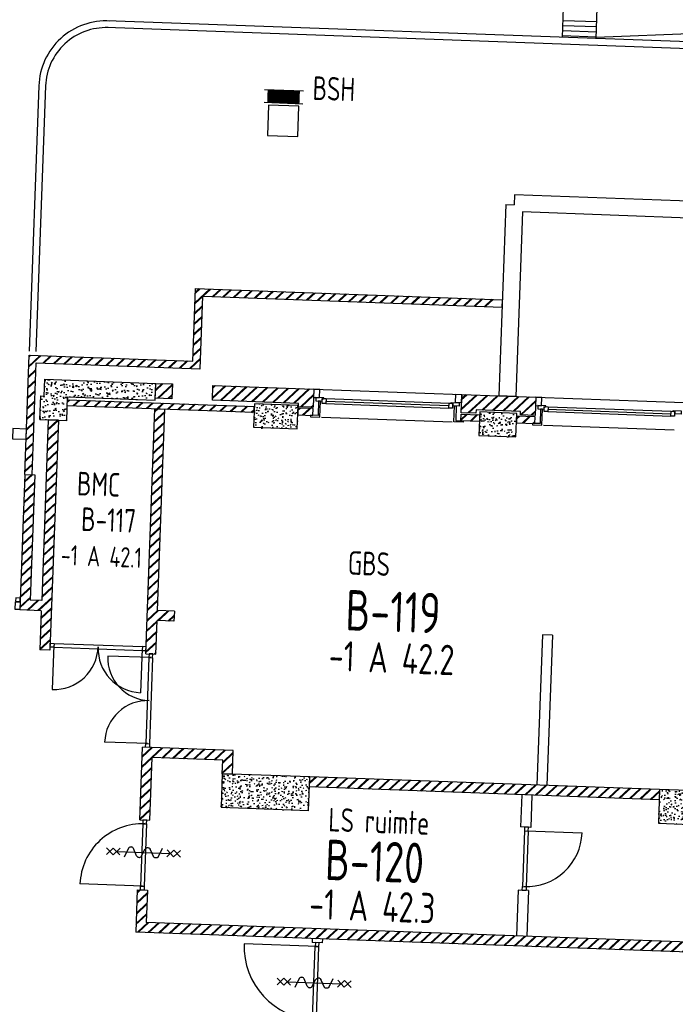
# Model space of a CAD drawing. Header units: millimetres. Extents: x 119024465 to 119292677, y 483022511 to 483148062.
# Tile 149 of 162: x 119196352 to 119206089, y 483083975 to 483098605. Entities that reach past the tile are written whole.
import ezdxf
from ezdxf.enums import TextEntityAlignment as Align

# ---------------------------------------------------------------- set-up
doc = ezdxf.new("R2010")
doc.units = ezdxf.units.MM
doc.header["$LTSCALE"] = 100
doc.layers.get('0').update_dxf_attribs({"linetype": 'CONTINUOUS'})
for name, color, linetype in [('AL21----', 1, 'CONTINUOUS'), ('AL21----_ARC', 8, 'CONTINUOUS'), ('AL22----', 2, 'CONTINUOUS'), ('AL22----_ARC', 8, 'CONTINUOUS'), ('AL28----', 4, 'CONTINUOUS'), ('AL28----_ARC', 8, 'CONTINUOUS'), ('AL31----', 5, 'CONTINUOUS'), ('AL32----', 6, 'CONTINUOUS'), ('AL65----', 1, 'CONTINUOUS'), ('AL90----', 8, 'CONTINUOUS'), ('BT00----_HOTELNRS', 3, 'CONTINUOUS'), ('BT00----_RUIMTENRS', 7, 'CONTINUOUS'), ('BT00----_TEKST', 1, 'CONTINUOUS')]:
    doc.layers.add(name, color=color, linetype=linetype)
doc.styles.get("Standard").update_dxf_attribs({"font": 'ISOCP.SHX'})
pattern_1 = [(42.91200747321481, (119153097.5669324, 483019764.0029071), (-74.89618102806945, 80.56402464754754), []), (42.91200747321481, (119153098.1134465, 483019778.9929479), (-74.89618102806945, 80.56402464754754), [])]

# ---------------------------------------------------------------- blocks, each defined once
blk = doc.blocks.new('KOLOM')
at = {"layer": 'AL28----', "linetype": 'Continuous'}
for p, q in [((0.5, 0.5), (-0.5, 0.5)), ((-0.5, 0.5), (-0.5, -0.5)), ((0.5, -0.5), (0.5, 0.5)), ((-0.5, -0.5), (0.5, -0.5))]:
    blk.add_line(p, q, dxfattribs=at)
blk = doc.blocks.new('550x350')
at = {"layer": 'AL28----_ARC'}
h = blk.add_hatch(dxfattribs=at)
h.set_pattern_fill('AR-CONC', color=256, style=0)
h.set_pattern_definition([(49.99999999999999, (-57568.72900889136, -77641.3486842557), (182.184668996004, -15.93908553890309), [19.05, -209.55]), (355, (-57568.72900889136, -77641.3486842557), (-35.24282597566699, 191.05664288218), [15.24, -167.64]), (100.451, (-57553.54700889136, -77642.67693425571), (146.9425016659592, 175.1166878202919), [16.19, -178.09]), (46.18420000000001, (-57568.72900889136, -77590.5486842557), (271.0790408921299, -42.04232793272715), [28.575, -314.325]), (96.6356, (-57546.13910889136, -77594.0521842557), (237.4042344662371, 247.4255558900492), [24.285, -267.135]), (351.1840000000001, (-57568.72900889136, -77590.5486842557), (237.4046058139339, 247.4251178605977), [22.86, -251.46]), (21, (-57543.32900889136, -77603.2486842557), (151.6148798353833, -102.2655185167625), [19.05, -209.55]), (326.0000000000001, (-57543.32900889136, -77603.2486842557), (61.80202834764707, 184.1879661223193), [15.24, -167.64]), (71.4514, (-57530.69450889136, -77611.7707842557), (213.4164907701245, 81.92285771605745), [16.19, -178.09]), (37.50000000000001, (-57568.72900889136, -77641.3486842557), (3.088603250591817, 84.55503887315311), [0, -165.608, 0, -170.18, 0, -168.275]), (7.499999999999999, (-57568.72900889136, -77641.3486842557), (66.81966251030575, 100.1805748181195), [0, -97.02799999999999, 0, -161.798, 0, -64.135]), (327.5, (-57625.37100889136, -77641.3486842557), (135.5905951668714, -5.728743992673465), [0, -63.5, 0, -198.12, 0, -262.89]), (317.5, (-57650.77100889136, -77641.3486842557), (148.129181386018, 25.42649103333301), [0, -82.55, 0, -131.572, 0, -186.69])])
h.paths.add_polyline_path([(-275, 175), (-275, -175), (275, -174.9999999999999), (275, 175)])
at = {"layer": 'AL28----', "xscale": 550, "yscale": 350, "zscale": 2600}
blk.add_blockref('KOLOM', (0, 0), dxfattribs=at)
blk = doc.blocks.new('650x350')
at = {"layer": 'AL28----_ARC'}
h = blk.add_hatch(dxfattribs=at)
h.set_pattern_fill('AR-CONC', color=256, style=0)
h.set_pattern_definition([(50, (-43304.97709633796, -73650.41909947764), (182.1846689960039, -15.93908553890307), [19.05, -209.55]), (355, (-43304.97709633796, -73650.41909947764), (-35.24282597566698, 191.05664288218), [15.24, -167.64]), (100.451, (-43289.79509633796, -73651.74734947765), (146.9425016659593, 175.1166878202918), [16.19, -178.09]), (46.18420000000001, (-43304.97709633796, -73599.61909947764), (271.0790408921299, -42.04232793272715), [28.575, -314.325]), (96.6356, (-43282.38719633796, -73603.12259947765), (237.4042344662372, 247.4255558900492), [24.285, -267.135]), (351.1840000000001, (-43304.97709633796, -73599.61909947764), (237.4046058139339, 247.4251178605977), [22.86, -251.46]), (21, (-43279.57709633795, -73612.31909947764), (151.6148798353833, -102.2655185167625), [19.05, -209.55]), (326.0000000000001, (-43279.57709633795, -73612.31909947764), (61.80202834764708, 184.1879661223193), [15.24, -167.64]), (71.4514, (-43266.94259633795, -73620.84119947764), (213.4164907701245, 81.92285771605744), [16.19, -178.09]), (37.50000000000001, (-43304.97709633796, -73650.41909947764), (3.088603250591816, 84.55503887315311), [0, -165.608, 0, -170.18, 0, -168.275]), (7.499999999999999, (-43304.97709633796, -73650.41909947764), (66.81966251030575, 100.1805748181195), [0, -97.028, 0, -161.798, 0, -64.135]), (327.5, (-43361.61909633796, -73650.41909947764), (135.5905951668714, -5.72874399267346), [0, -63.5, 0, -198.12, 0, -262.89]), (317.5, (-43387.01909633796, -73650.41909947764), (148.129181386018, 25.42649103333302), [0, -82.55, 0, -131.572, 0, -186.69])])
h.paths.add_polyline_path([(325, -175), (325, 175), (-325, 175), (-325, -175)])
at = {"layer": 'AL28----', "xscale": 650, "yscale": 350, "zscale": 220}
blk.add_blockref('KOLOM', (0, 0), dxfattribs=at)
blk = doc.blocks.new('1300x500')
at = {"layer": 'AL28----_ARC'}
h = blk.add_hatch(dxfattribs=at)
h.set_pattern_fill('AR-CONC', color=256, style=0)
h.set_pattern_definition([(49.99999999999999, (-43574.75470031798, -67947.90060210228), (182.1846689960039, -15.93908553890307), [19.05, -209.55]), (355, (-43574.75470031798, -67947.90060210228), (-35.24282597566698, 191.05664288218), [15.24, -167.64]), (100.451, (-43559.57270032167, -67949.22885209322), (146.9425016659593, 175.1166878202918), [16.19, -178.09]), (46.18420000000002, (-43574.75470031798, -67897.10060209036), (271.0790408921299, -42.04232793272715), [28.57499999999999, -314.3249999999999]), (96.63559999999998, (-43552.1648003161, -67900.6041020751), (237.4042344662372, 247.4255558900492), [24.28499999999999, -267.1349999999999]), (351.1840000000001, (-43574.75470031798, -67897.10060209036), (237.4046058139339, 247.4251178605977), [22.86, -251.46]), (21, (-43549.35470032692, -67909.80060207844), (151.6148798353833, -102.2655185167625), [19.05, -209.55]), (326.0000000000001, (-43549.35470032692, -67909.80060207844), (61.80202834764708, 184.1879661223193), [15.24, -167.64]), (71.4514, (-43536.72020033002, -67918.32270210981), (213.4164907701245, 81.92285771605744), [16.19, -178.09]), (37.50000000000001, (-43574.75470031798, -67947.90060210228), (3.088603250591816, 84.55503887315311), [0, -165.608, 0, -170.18, 0, -168.275]), (7.499999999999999, (-43574.75470031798, -67947.90060210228), (66.81966251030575, 100.1805748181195), [0, -97.028, 0, -161.798, 0, -64.135]), (327.5, (-43631.39670032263, -67947.90060210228), (135.5905951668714, -5.72874399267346), [0, -63.5, 0, -198.12, 0, -262.89]), (317.5, (-43656.79670032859, -67947.90060210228), (148.129181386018, 25.42649103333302), [0, -82.55, 0, -131.572, 0, -186.69])])
h.paths.add_polyline_path([(-650, 250), (-650, -250), (650, -250), (650, 250)])
at = {"layer": 'AL28----', "xscale": 1300, "yscale": 500}
blk.add_blockref('KOLOM', (0, 0), dxfattribs=at)
blk = doc.blocks.new('1400x500')
at = {"layer": 'AL28----_ARC'}
h = blk.add_hatch(dxfattribs=at)
h.set_pattern_fill('AR-CONC', color=256, style=0)
h.set_pattern_definition([(49.99999999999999, (-49546.82048752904, -67726.29838722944), (182.1846689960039, -15.93908553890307), [19.05, -209.55]), (355, (-49546.82048752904, -67726.29838722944), (-35.24282597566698, 191.05664288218), [15.24, -167.64]), (100.451, (-49531.63848753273, -67727.62663722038), (146.9425016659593, 175.1166878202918), [16.19, -178.09]), (46.18420000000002, (-49546.82048752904, -67675.49838721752), (271.0790408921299, -42.04232793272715), [28.57499999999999, -314.3249999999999]), (96.63559999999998, (-49524.23058752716, -67679.00188720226), (237.4042344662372, 247.4255558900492), [24.28499999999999, -267.1349999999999]), (351.1840000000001, (-49546.82048752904, -67675.49838721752), (237.4046058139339, 247.4251178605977), [22.86, -251.46]), (21, (-49521.42048753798, -67688.1983872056), (151.6148798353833, -102.2655185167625), [19.05, -209.55]), (326.0000000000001, (-49521.42048753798, -67688.1983872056), (61.80202834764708, 184.1879661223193), [15.24, -167.64]), (71.4514, (-49508.78598754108, -67696.72048717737), (213.4164907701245, 81.92285771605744), [16.19, -178.09]), (37.50000000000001, (-49546.82048752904, -67726.29838722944), (3.088603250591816, 84.55503887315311), [0, -165.608, 0, -170.18, 0, -168.275]), (7.499999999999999, (-49546.82048752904, -67726.29838722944), (66.81966251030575, 100.1805748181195), [0, -97.028, 0, -161.798, 0, -64.135]), (327.5, (-49603.46248753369, -67726.29838722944), (135.5905951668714, -5.72874399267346), [0, -63.5, 0, -198.12, 0, -262.89]), (317.5, (-49628.86248753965, -67726.29838722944), (148.129181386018, 25.42649103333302), [0, -82.55, 0, -131.572, 0, -186.69])])
h.paths.add_polyline_path([(700, -250), (700, 250), (-700, 250), (-700, -250)])
at = {"color": 0, "linetype": 'Continuous'}
blk.add_line((-700, -250, 1), (-700, -250), dxfattribs=at)
at = {"layer": 'AL28----', "linetype": 'Continuous'}
for p, q in [((700, 250), (-700, 250)), ((-700, 250), (-700, -250)), ((700, 250), (-700, 250)), ((-700, 250), (-700, -250)), ((700, -250), (700, 250)), ((700, -250), (700, 250)), ((-700, -250), (700, -250)), ((-700, -250), (700, -250))]:
    blk.add_line(p, q, dxfattribs=at)
blk = doc.blocks.new('114-31d')
at = {"color": 0, "linetype": 'Continuous'}
for p, q in [((-49.99999994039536, 550.0000000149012), (50.00000011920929, 450.0000000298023)), ((50.00000005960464, 550.0000000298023), (-49.99999988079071, 450.0000000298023)), ((-49.99999988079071, 450), (50.00000017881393, 350)), ((50.00000017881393, 450.0000000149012), (-49.99999988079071, 350)), ((5.960464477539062e-08, 400.0000000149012), (5.960464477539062e-08, -399.9999999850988)), ((-75.22076374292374, 278.9749931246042), (52.90113961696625, 224.7435648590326)), ((-53.78419476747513, 99.46940441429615), (53.34266722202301, 150.8047561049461)), ((-53.34266710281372, 25.53059563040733), (53.34266722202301, -25.53059560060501)), ((-53.34266710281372, -150.2564351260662), (52.90113961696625, -99.4694043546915)), ((-53.78419470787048, -224.195243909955), (74.77923625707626, -278.9116318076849)), ((-49.99999988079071, -349.9999998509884), (50.00000023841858, -449.9999998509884)), ((50.00000023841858, -349.9999998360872), (-49.99999982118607, -449.9999998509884)), ((-49.99999988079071, -449.9999998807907), (50.00000017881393, -549.9999998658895)), ((50.00000023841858, -449.9999998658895), (-49.99999976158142, -549.9999998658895))]:
    blk.add_line(p, q, dxfattribs=at)
for points in [[(74.77923625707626, 187.6370802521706, 0.1085803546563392), (71.0617071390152, 204.5540473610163, 0.1021137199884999), (60.13457530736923, 219.3489430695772, 0.04519307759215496), (52.90113961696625, 224.7435648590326, 0.02457701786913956)], [(53.34266722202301, 150.8047561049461, 0.04259042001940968), (60.13457530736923, 155.9252174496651, 0.1021137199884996), (71.0617071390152, 170.7201131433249, 0.1085803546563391), (74.77923625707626, 187.6370802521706, 0.1085803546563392)], [(-53.78419476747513, 99.46940441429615, 0.04259042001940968), (-60.57610279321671, 94.34894305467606, 0.1021137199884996), (-71.50323468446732, 79.55404734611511, 0.1085803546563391), (-75.22076374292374, 62.63708026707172, 0.1085803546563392)], [(-75.22076374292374, 62.63708026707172, 0.1085803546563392), (-71.50323468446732, 45.72011315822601, 0.1021137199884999), (-60.57610279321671, 30.92521744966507, 0.04519307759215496), (-53.34266710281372, 25.53059563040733, 0.02457701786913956)], [(74.77923625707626, -62.36291974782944, -0.1085803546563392), (71.06170719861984, -79.27988685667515, -0.1021137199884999), (60.13457530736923, -94.07478253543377, -0.04519307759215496), (52.90113961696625, -99.4694043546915, -0.02457701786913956)], [(53.34266722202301, -25.53059560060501, -0.04259042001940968), (60.13457530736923, -30.65105694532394, -0.1021137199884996), (71.0617071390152, -45.44595263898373, -0.1085803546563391), (74.77923625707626, -62.36291974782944, -0.1085803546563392)], [(-75.22076374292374, -187.3629197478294, -0.1085803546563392), (-71.50323462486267, -170.4459526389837, -0.1021137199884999), (-60.57610285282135, -155.6510569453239, -0.04519307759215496), (-53.34266710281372, -150.2564351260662, -0.02457701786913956)], [(-53.78419470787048, -224.195243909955, -0.04259042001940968), (-60.57610279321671, -219.0747825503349, -0.1021137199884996), (-71.50323462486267, -204.279886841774, -0.1085803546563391), (-75.22076374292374, -187.3629197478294, -0.1085803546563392)]]:
    blk.add_lwpolyline(points, format="xyb", dxfattribs=at)

msp = doc.modelspace()

# ---------------------------------------------------------------- hatches: boundary and pattern name
at = {"layer": 'AL21----_ARC'}
h = msp.add_hatch(dxfattribs=at)
h.set_pattern_fill('SCHOON', color=256, scale=2, angle=-2.087992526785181, style=0, pattern_type=2)
h.set_pattern_definition(pattern_1)
h.paths.add_polyline_path([(119203406.7842745, 483094338.9825057), (119203410.7920451, 483094448.9094714), (119198963.7466171, 483094611.0420116), (119198924.397596, 483093531.7590762), (119196491.0143113, 483093620.4765449), (119196426.3434665, 483091846.6550539), (119196536.2704322, 483091842.6472833), (119196596.9335062, 483093506.5418086), (119199030.316791, 483093417.82434), (119199069.665812, 483094497.1072753)])
h = msp.add_hatch(dxfattribs=at)
h.set_pattern_fill('SCHOON', color=256, scale=2, angle=-2.087992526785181, style=0, pattern_type=2)
h.set_pattern_definition(pattern_1)
h.paths.add_polyline_path([(119198613.8226023, 483092972.7034678), (119198363.9885895, 483092981.8120376), (119198372.0041308, 483093201.6659688), (119198621.8381436, 483093192.5573992)])
h = msp.add_hatch(dxfattribs=at)
h.set_pattern_fill('SCHOON', color=256, scale=2, angle=-2.087992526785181, style=0, pattern_type=2)
h.set_pattern_definition(pattern_1)
h.paths.add_polyline_path([(119199213.4242333, 483092950.8429007), (119199221.4397747, 483093170.6968319), (119200720.4438515, 483093116.0454139), (119200710.6065963, 483092846.22468), (119200490.752665, 483092854.2402213), (119200492.574379, 483092904.2070239)])
h = msp.add_hatch(dxfattribs=at)
h.set_pattern_fill('SCHOON', color=256, scale=2, angle=-2.087992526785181, style=0, pattern_type=2)
h.set_pattern_definition(pattern_1)
h.paths.add_polyline_path([(119197059.0222383, 483092869.2828317), (119197062.3013234, 483092959.2230763), (119199835.4588659, 483092858.1179529), (119199832.1797808, 483092768.1777082)])
h = msp.add_hatch(dxfattribs=at)
h.set_pattern_fill('SCHOON', color=256, scale=2, angle=-2.087992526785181, style=0, pattern_type=2)
h.set_pattern_definition(pattern_1)
h.paths.add_polyline_path([(119202909.145909, 483092766.0692669), (119202918.9831643, 483093035.8900007), (119204018.2528207, 483092995.8122941), (119204008.4155654, 483092725.9915603), (119203788.5616342, 483092734.0071015), (119203790.3833481, 483092783.9739041), (119203130.8215543, 483092808.0205281), (119203128.9998403, 483092758.0537255)])
h = msp.add_hatch(dxfattribs=at)
h.set_pattern_fill('SCHOON', color=256, scale=2, angle=-2.087992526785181, style=0, pattern_type=2)
h.set_pattern_definition(pattern_1)
h.paths.add_polyline_path([(119200481.3842895, 483092734.5135456), (119200706.2344829, 483092726.3043539), (119200709.8779107, 483092826.237959), (119200485.0277174, 483092834.4471508)])
h = msp.add_hatch(dxfattribs=at)
h.set_pattern_fill('SCHOON', color=256, scale=2, angle=-2.087992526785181, style=0, pattern_type=2)
h.set_pattern_definition(pattern_1)
h.paths.add_polyline_path([(119203179.5912097, 483092636.129514), (119202904.7737956, 483092646.1489407), (119202908.4172235, 483092746.0825458), (119203183.2346376, 483092736.0631192)])
h = msp.add_hatch(dxfattribs=at)
h.set_pattern_fill('SCHOON', color=256, scale=2, angle=-2.087992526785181, style=0, pattern_type=2)
h.set_pattern_definition(pattern_1)
h.paths.add_polyline_path([(119203729.2260379, 483092616.0906608), (119204004.043452, 483092606.071234), (119204007.6868799, 483092706.0048392), (119203732.8694658, 483092716.0242659)])
at = {"layer": 'AL22----_ARC'}
h = msp.add_hatch(dxfattribs=at)
h.set_pattern_fill('SCHOON', color=256, scale=2, angle=-2.087992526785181, style=0, pattern_type=2)
h.set_pattern_definition(pattern_1)
h.paths.add_polyline_path([(119198225.5383304, 483089184.3350428), (119198358.1591049, 483092821.9182693), (119198508.0595126, 483092816.4531276), (119198399.0117164, 483089825.4403262), (119198648.8457292, 483089816.3317565), (119198643.3805874, 483089666.4313487), (119198393.5465746, 483089675.5399184), (119198375.4387381, 483089178.869901)])
h = msp.add_hatch(dxfattribs=at)
h.set_pattern_fill('SCHOON', color=256, scale=2, angle=-2.087992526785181, style=0, pattern_type=2)
h.set_pattern_definition(pattern_1)
h.paths.add_polyline_path([(119196776.1892829, 483092659.4483271), (119196678.2539417, 483089973.2330212), (119196508.366813, 483089979.4268486), (119196576.2438742, 483091841.1899121), (119196426.3434665, 483091846.6550539), (119196353.0012635, 483089834.9915828), (119196672.7887999, 483089823.3326136), (119196651.5840497, 483089241.7190318), (119196801.4844574, 483089236.25389), (119196926.0896906, 483092653.9831852)])
h = msp.add_hatch(dxfattribs=at)
h.set_pattern_fill('SCHOON', color=256, scale=2, angle=-2.087992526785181, style=0, pattern_type=2)
h.set_pattern_definition(pattern_1)
h.paths.add_polyline_path([(119198285.4120072, 483086709.5755721), (119198319.3299489, 483087639.8923821), (119199368.6328027, 483087601.6363894), (119199361.345947, 483087401.7691792), (119199511.2463547, 483087396.3040373), (119199523.9983522, 483087746.0716553), (119198174.894683, 483087795.2579315), (119198135.5115995, 483086715.040714)])
h = msp.add_hatch(dxfattribs=at)
h.set_pattern_fill('SCHOON', color=256, scale=2, angle=-2.087992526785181, style=0, pattern_type=2)
h.set_pattern_definition(pattern_1)
h.paths.add_polyline_path([(119205857.0302801, 483087164.9463676), (119200660.4828136, 483087354.4046168), (119200655.0176718, 483087204.5042092), (119205851.5651383, 483087015.0459598)])
h = msp.add_hatch(dxfattribs=at)
h.set_pattern_fill('SCHOON', color=256, scale=2, angle=-2.087992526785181, style=0, pattern_type=2)
h.set_pattern_definition(pattern_1)
h.paths.add_polyline_path([(119208572.9878429, 483085494.9340613), (119208548.2106952, 483084815.3351288), (119209947.281167, 483084764.3271386), (119209954.9323655, 483084974.1877094), (119210554.5339963, 483084952.3271421), (119210546.8827977, 483084742.4665713), (119210899.1487558, 483084729.6234882), (119210893.683614, 483084579.7230804), (119198074.7004166, 483085047.0837906), (119198097.6199496, 483085675.7312206), (119198247.5203573, 483085670.2660788), (119198230.0659661, 483085191.5190565), (119208398.3102876, 483084820.8002706), (119208423.0874352, 483085500.399203)])
h.paths.add_polyline_path([(119210047.2147721, 483084760.6837108), (119210051.2225428, 483084870.6106764), (119210450.9569633, 483084856.036965), (119210446.9491926, 483084746.1099993)], flags=16)
at = {"layer": 'AL28----_ARC'}
h = msp.add_hatch(dxfattribs=at)
h.set_pattern_fill('AR-CONC', color=256, angle=-2.087992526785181, style=0)
h.set_pattern_definition([(47.91200747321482, (119153097.5669324, 483019764.0029071), (181.4829786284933, -22.56626980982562), [19.05, -209.55]), (352.9120074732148, (119153097.5669324, 483019764.0029071), (-28.25841556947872, 192.213838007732), [15.24, -167.64]), (98.3630074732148, (119153112.6904584, 483019762.1223937), (153.2251895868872, 169.6466752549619), [16.19, -178.09]), (44.09620747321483, (119153099.4177937, 483019814.7691785), (269.3672764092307, -51.89098330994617), [28.575, -314.3249999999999]), (94.54760747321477, (119153121.8650477, 483019810.4449579), (246.2613818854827, 238.6116259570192), [24.285, -267.135]), (349.0960074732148, (119153099.4177937, 483019814.7691785), (246.2617370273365, 238.6111746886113), [22.86, -251.46]), (18.91200747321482, (119153124.3382141, 483019801.15218), (147.7882449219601, -107.7215982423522), [19.05, -209.55]), (323.9120074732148, (119153124.3382141, 483019801.15218), (68.47175066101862, 181.813962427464), [15.24, -167.64]), (69.36340747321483, (119153136.6538288, 483019792.1754093), (216.2595933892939, 74.09278923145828), [16.19, -178.09]), (35.41200747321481, (119153097.5669324, 483019764.0029071), (6.1672544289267, 84.38636762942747), [0, -165.608, 0, -170.18, 0, -168.275]), (5.412007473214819, (119153097.5669324, 483019764.0029071), (70.42530466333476, 97.67953384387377), [0, -97.028, 0, -161.798, 0, -64.135]), (325.4120074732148, (119153040.9625397, 483019766.0666175), (135.2918473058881, -10.66508593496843), [0, -63.49999999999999, 0, -198.12, 0, -262.8899999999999]), (315.4120074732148, (119153015.579404, 483019766.9920482), (148.9572270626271, 20.01262926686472), [0, -82.54999999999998, 0, -131.572, 0, -186.69])])
h.paths.add_polyline_path([(119196723.0996463, 483093261.7825286), (119198372.0041308, 483093201.6659688), (119198362.8955612, 483092951.831956), (119197063.7586945, 483092999.1965183), (119197051.006697, 483092649.4289004), (119196651.2722765, 483092664.0026119), (119196664.024274, 483093013.7702298), (119196713.9910766, 483093011.9485158)])

# ---------------------------------------------------------------- linework, layer by layer
at = {"layer": 'AL21----'}
for p, q in [((119198924.397596, 483093531.7590762), (119198963.7466171, 483094611.0420116)), ((119198963.7466171, 483094611.0420116), (119203521.4850997, 483094444.8737702)), ((119199030.316791, 483093417.82434), (119199069.665812, 483094497.1072753)), ((119199069.665812, 483094497.1072753), (119203517.4773291, 483094334.9468045)), ((119203517.4773291, 483094334.9468045), (119203521.4850997, 483094444.8737702)), ((119196426.3434665, 483091846.6550539), (119196491.0143113, 483093620.4765449)), ((119196491.0143113, 483093620.4765449), (119198924.397596, 483093531.7590762)), ((119196536.2704322, 483091842.6472833), (119196596.9335062, 483093506.5418086)), ((119196596.9335062, 483093506.5418086), (119199030.316791, 483093417.82434)), ((119196426.3434665, 483091846.6550539), (119196536.2704322, 483091842.6472833))]:
    msp.add_line(p, q, dxfattribs=at)
msp.add_lwpolyline([(119198613.8226023, 483092972.7034678), (119198363.9885895, 483092981.8120376), (119198372.0041308, 483093201.6659688), (119198621.8381436, 483093192.5573992), (119198613.8226023, 483092972.7034678)], dxfattribs=at)
for points in [[(119199213.4242333, 483092950.8429007), (119199221.4397747, 483093170.6968319), (119200720.4438515, 483093116.0454139), (119200710.6065963, 483092846.22468), (119200490.752665, 483092854.2402213), (119200492.574379, 483092904.2070239), (119199213.4242333, 483092950.8429007)], [(119197059.0222383, 483092869.2828317), (119197059.0222383, 483092869.2828317), (119197062.3013234, 483092959.2230763), (119199835.4588659, 483092858.1179529), (119199832.1797808, 483092768.1777082)], [(119202909.145909, 483092766.0692669), (119202918.9831643, 483093035.8900007), (119204018.2528207, 483092995.8122941), (119204008.4155654, 483092725.9915603), (119203788.5616342, 483092734.0071015), (119203790.3833481, 483092783.9739041), (119203130.8215543, 483092808.0205281), (119203128.9998403, 483092758.0537255)], [(119200481.3842895, 483092734.5135456), (119200706.2344829, 483092726.3043539), (119200709.8779107, 483092826.237959), (119200485.0277174, 483092834.4471508)], [(119203179.5912097, 483092636.129514), (119202904.7737956, 483092646.1489407), (119202908.4172235, 483092746.0825458), (119203183.2346376, 483092736.0631192)], [(119203729.2260379, 483092616.0906608), (119204004.043452, 483092606.071234), (119204007.6868799, 483092706.0048392), (119203732.8694658, 483092716.0242659)]]:
    msp.add_lwpolyline(points, close=True, dxfattribs=at)
at = {"layer": 'AL22----'}
for p, q in [((119197059.0222383, 483092869.2828317), (119197062.3013234, 483092959.2230763)), ((119198225.5383304, 483089184.3350428), (119198358.1591049, 483092821.9182693)), ((119198358.1591049, 483092821.9182693), (119198508.0595126, 483092816.4531276)), ((119198399.0117164, 483089825.4403262), (119198508.0595126, 483092816.4531276)), ((119199832.1797808, 483092768.1777082), (119199835.4588659, 483092858.1179529)), ((119196776.1892829, 483092659.4483271), (119196678.2539417, 483089973.2330212)), ((119196926.0896906, 483092653.9831852), (119196776.1892829, 483092659.4483271)), ((119196926.0896906, 483092653.9831852), (119196801.4844574, 483089236.25389)), ((119196426.3434665, 483091846.6550539), (119196353.0012635, 483089834.9915828)), ((119196426.3434665, 483091846.6550539), (119196576.2438742, 483091841.1899121)), ((119196576.2438742, 483091841.1899121), (119196508.366813, 483089979.4268486)), ((119196678.2539417, 483089973.2330212), (119196508.366813, 483089979.4268486)), ((119196672.7887999, 483089823.3326136), (119196353.0012635, 483089834.9915828)), ((119196672.7887999, 483089823.3326136), (119196651.5840497, 483089241.7190318)), ((119198648.8457292, 483089816.3317565), (119198399.0117164, 483089825.4403262)), ((119198648.8457292, 483089816.3317565), (119198643.3805874, 483089666.4313487)), ((119198375.4387381, 483089178.869901), (119198393.5465746, 483089675.5399184)), ((119198643.3805874, 483089666.4313487), (119198393.5465746, 483089675.5399184)), ((119204114.7454681, 483089466.9536729), (119204033.2419866, 483087231.4389261)), ((119204264.6458758, 483089461.488531), (119204114.7454681, 483089466.9536728)), ((119204264.6458758, 483089461.488531), (119204183.1423943, 483087225.9737843)), ((119196801.4844574, 483089236.25389), (119196651.5840497, 483089241.7190318)), ((119198225.5383304, 483089184.3350428), (119198375.4387381, 483089178.869901)), ((119198135.5115995, 483086715.040714), (119198174.894683, 483087795.2579315)), ((119199523.9983522, 483087746.0716553), (119198174.894683, 483087795.2579315)), ((119199511.2463547, 483087396.3040373), (119199523.9983522, 483087746.0716553)), ((119198285.4120072, 483086709.5755721), (119198319.3299489, 483087639.8923821)), ((119199368.6328027, 483087601.6363894), (119198319.3299489, 483087639.8923821)), ((119199361.345947, 483087401.7691792), (119199368.6328027, 483087601.6363894)), ((119199361.345947, 483087401.7691792), (119199511.2463547, 483087396.3040373)), ((119200655.0176718, 483087204.5042092), (119200660.4828136, 483087354.4046168)), ((119205857.0302801, 483087164.9463676), (119200660.4828136, 483087354.4046168)), ((119205851.5651383, 483087015.0459598), (119200655.0176718, 483087204.5042092)), ((119203809.6612981, 483087089.4906809), (119203792.1746825, 483086609.8597945)), ((119203959.5617058, 483087084.0255391), (119203942.0750902, 483086604.3946526)), ((119205857.0302801, 483087164.9463676), (119205851.5651383, 483087015.0459598)), ((119198135.5115995, 483086715.040714), (119198285.4120072, 483086709.5755721)), ((119203942.0750902, 483086604.3946526), (119203792.1746825, 483086609.8597944)), ((119198097.6199496, 483085675.7312206), (119198074.7004166, 483085047.0837906)), ((119198097.6199496, 483085675.7312206), (119198247.5203573, 483085670.2660788)), ((119198247.5203573, 483085670.2660788), (119198230.0659661, 483085191.5190565)), ((119203757.9264605, 483085670.4839062), (119203733.1493129, 483084990.8849734)), ((119203907.8268682, 483085665.0187644), (119203757.9264605, 483085670.4839061)), ((119203907.8268682, 483085665.0187644), (119203883.0497206, 483084985.4198316)), ((119208398.3102876, 483084820.8002706), (119198230.0659661, 483085191.5190565)), ((119210893.683614, 483084579.7230804), (119198074.7004166, 483085047.0837906)), ((119200698.0564062, 483084951.4402049), (119200695.9067838, 483084892.4793778)), ((119200845.8071915, 483084887.0142361), (119200695.9067838, 483084892.4793778)), ((119200847.9568139, 483084945.975063), (119200845.8071915, 483084887.0142361))]:
    msp.add_line(p, q, dxfattribs=at)
at = {"layer": 'AL28----', "linetype": 'ByBlock'}
for p, q in [((119200049.5265649, 483097336.2900815), (119200033.1311395, 483096886.5888584)), ((119200499.227788, 483097319.8946561), (119200049.5265649, 483097336.2900815)), ((119200482.8323626, 483096870.1934331), (119200499.227788, 483097319.8946561)), ((119200033.1311395, 483096886.5888584), (119200482.8323626, 483096870.1934331)), ((119203703.3488201, 483096002.2799887), (119203697.8836783, 483095852.3795812)), ((119230974.9643534, 483095007.9981954), (119203703.3488201, 483096002.2799887)), ((119203572.9666719, 483095856.9338659), (119203469.3840175, 483093015.8214722)), ((119203572.9666719, 483095856.9338659), (119203697.8836783, 483095852.3795812)), ((119203819.1572569, 483095747.8916911), (119203719.2180303, 483093006.7129026)), ((119230963.95678, 483094758.2334174), (119203819.1572569, 483095747.8916911))]:
    msp.add_line(p, q, dxfattribs=at)
at = {"layer": 'AL28----'}
for p, q in [((119196713.9910766, 483093011.9485158), (119196723.0996463, 483093261.7825286)), ((119196723.0996463, 483093261.7825286), (119198372.0041308, 483093201.6659688)), ((119198362.8955612, 483092951.831956), (119198372.0041308, 483093201.6659688)), ((119196651.2722765, 483092664.0026119), (119196664.024274, 483093013.7702298)), ((119196664.024274, 483093013.7702298), (119196713.9910766, 483093011.9485158)), ((119197051.006697, 483092649.4289004), (119197063.7586945, 483092999.1965183)), ((119197063.7586945, 483092999.1965183), (119198362.8955612, 483092951.831956)), ((119203719.2180303, 483093006.7129025), (119203469.3840175, 483093015.8214722)), ((119196651.2722765, 483092664.0026119), (119197051.006697, 483092649.4289004))]:
    msp.add_line(p, q, dxfattribs=at)
at = {"layer": 'AL31----'}
for p, q in [((119200720.4438515, 483093116.0454139), (119202918.9831643, 483093035.8900007)), ((119200842.7792082, 483092903.447059), (119200845.4389106, 483092976.3985907)), ((119200845.4389106, 483092976.3985907), (119200901.4017295, 483092974.3582712)), ((119200901.4017295, 483092974.3582712), (119200898.7420271, 483092901.4067394)), ((119200900.0718783, 483092937.8825052), (119202726.85818, 483092871.2806438)), ((119200901.4017295, 483092974.3582712), (119202728.1880312, 483092907.7564096)), ((119204018.2528207, 483092995.8122941), (119206216.7921334, 483092915.6568809)), ((119200898.7420271, 483092901.4067394), (119200842.7792082, 483092903.447059)), ((119200898.7420271, 483092901.4067394), (119202725.5283288, 483092834.8048779)), ((119202725.5283288, 483092834.8048779), (119202728.1880312, 483092907.7564096)), ((119202781.4911477, 483092832.7645583), (119202725.5283288, 483092834.8048779)), ((119202728.1880312, 483092907.7564096), (119202784.15085, 483092905.7160901)), ((119202784.15085, 483092905.7160901), (119202781.4911477, 483092832.7645583)), ((119204140.5881774, 483092783.2139392), (119204143.2478797, 483092856.165471)), ((119204196.5509962, 483092781.1736196), (119204140.5881774, 483092783.2139392)), ((119204143.2478797, 483092856.165471), (119204199.2106986, 483092854.1251514)), ((119204199.2106986, 483092854.1251514), (119204196.5509962, 483092781.1736196)), ((119204197.8808474, 483092817.6493855), (119206024.6671491, 483092751.047524)), ((119204199.2106986, 483092854.1251514), (119206025.9970003, 483092787.5232899)), ((119206023.3372979, 483092714.5717582), (119206025.9970003, 483092787.5232899)), ((119206025.9970003, 483092787.5232899), (119206081.9598192, 483092785.4829702)), ((119206081.9598192, 483092785.4829702), (119206079.3001168, 483092712.5314385)), ((119200835.3830497, 483092700.5818406), (119202774.0949891, 483092629.8993399)), ((119204196.5509962, 483092781.1736196), (119206023.3372979, 483092714.5717582)), ((119206079.3001168, 483092712.5314385), (119206023.3372979, 483092714.5717582)), ((119204133.1920188, 483092580.3487208), (119206071.9039582, 483092509.6662201))]:
    msp.add_line(p, q, dxfattribs=at)
for points in [[(119200715.9624353, 483092993.1270795), (119200805.9026799, 483092989.8479944), (119200810.3840962, 483093112.7663288), (119200720.4438515, 483093116.0454139)], [(119200791.0895973, 483092940.3548375), (119200783.1833588, 483092723.4989144), (119200671.2577211, 483092727.5795537), (119200670.4926012, 483092706.5934966), (119200810.3996484, 483092701.4926975), (119200819.0710067, 483092939.3346778)], [(119202914.501748, 483092912.9716664), (119202824.5615034, 483092916.2507514), (119202829.0429197, 483093039.1690857), (119202918.9831643, 483093035.8900007)], [(119204013.7714044, 483092872.8939598), (119204103.711649, 483092869.6148747), (119204108.1930653, 483092992.533209), (119204018.2528207, 483092995.8122941)], [(119202835.7311582, 483092865.8103033), (119202827.8249197, 483092648.9543802), (119202939.7505574, 483092644.8737409), (119202938.9854376, 483092623.8876839), (119202799.0783904, 483092628.9884828), (119202807.7497487, 483092866.8304631)], [(119204088.8985664, 483092820.1217178), (119204080.9923279, 483092603.2657946), (119203969.0666902, 483092607.3464339), (119203968.3015703, 483092586.3603768), (119204108.2086175, 483092581.2595778), (119204116.8799759, 483092819.101558)], [(119196245.6042526, 483092378.5933366), (119196445.4714629, 483092371.3064809), (119196450.9366047, 483092521.2068886), (119196251.0693944, 483092528.4937443)]]:
    msp.add_lwpolyline(points, close=True, dxfattribs=at)
for points in [[(119200844.054408, 483092938.4238208), (119200845.1474364, 483092968.4039023), (119200858.138805, 483092967.9302567), (119200858.4302793, 483092975.9249451), (119200870.4223119, 483092975.4877338), (119200870.8595232, 483092987.4797664), (119200750.9391971, 483092991.8518798), (119200749.1174831, 483092941.8850772), (119200844.054408, 483092938.4238208)], [(119202782.7663474, 483092867.7413201), (119202783.8593758, 483092897.7214016), (119202770.8680071, 483092898.1950472), (119202771.1594813, 483092906.1897357), (119202759.1674487, 483092906.6269469), (119202759.6046601, 483092918.6189796), (119202879.5249862, 483092914.2468661), (119202877.7032723, 483092864.2800636), (119202782.7663474, 483092867.7413201)], [(119204141.8633771, 483092818.190701), (119204142.9564055, 483092848.1707826), (119204155.9477742, 483092847.6971369), (119204156.2392484, 483092855.6918253), (119204168.231281, 483092855.2546139), (119204168.6684923, 483092867.2466466), (119204048.7481662, 483092871.61876), (119204046.9264523, 483092821.6519575), (119204141.8633771, 483092818.190701)], [(119206080.5753166, 483092747.5082003), (119206081.6683449, 483092777.4882818), (119206068.6769763, 483092777.9619275), (119206068.9684505, 483092785.9566159), (119206056.9764179, 483092786.3938272), (119206057.4136292, 483092798.3858598), (119206177.3339554, 483092794.0137464), (119206175.5122414, 483092744.0469438), (119206080.5753166, 483092747.5082003)]]:
    msp.add_lwpolyline(points, dxfattribs=at)
at = {"layer": 'AL32----'}
for p, q in [((119196803.1968685, 483089283.2226843), (119196805.2371881, 483089339.1855032)), ((119196859.1596874, 483089281.1823647), (119196803.1968685, 483089283.2226843)), ((119196805.2371881, 483089339.1855032), (119196861.2000069, 483089337.1451836)), ((119196860.1798472, 483089309.1637741), (119196836.2607432, 483088653.0996565)), ((119196861.2000069, 483089337.1451836), (119196859.1596874, 483089281.1823647)), ((119196859.1596874, 483089281.1823647), (119198171.2879226, 483089233.3441568)), ((119196861.2000069, 483089337.1451836), (119198173.3282422, 483089289.3069757)), ((119198173.3282422, 483089289.3069757), (119198171.2879226, 483089233.3441568)), ((119198229.2910611, 483089287.266656), (119198173.3282422, 483089289.3069757)), ((119198227.2507415, 483089231.3038371), (119198229.2910611, 483089287.266656)), ((119198298.4482147, 483089125.639653), (119197659.8724779, 483089148.9211571)), ((119198172.3080824, 483089261.3255662), (119198148.3889785, 483088605.2614486)), ((119198171.2879226, 483089233.3441568), (119198227.2507415, 483089231.3038371)), ((119198270.4668052, 483089126.6598127), (119198223.903797, 483087849.5083392)), ((119198272.5071248, 483089182.6226316), (119198270.4668052, 483089126.6598127)), ((119198270.4668052, 483089126.6598127), (119198326.4296241, 483089124.6194931)), ((119198328.4699437, 483089180.582312), (119198272.5071248, 483089182.6226316)), ((119198326.4296241, 483089124.6194931), (119198328.4699437, 483089180.582312)), ((119198326.4296241, 483089124.6194931), (119198279.8666159, 483087847.4680196)), ((119198251.8852064, 483087848.4881794), (119197613.3094697, 483087871.7696835)), ((119198221.8634774, 483087793.5455204), (119198223.903797, 483087849.5083392)), ((119198223.903797, 483087849.5083392), (119198279.8666159, 483087847.4680196)), ((119198279.8666159, 483087847.4680196), (119198277.8262963, 483087791.5052008)), ((119198277.8262963, 483087791.5052008), (119198221.8634774, 483087793.5455204)), ((119198180.4400743, 483086657.3654839), (119198146.6290637, 483085729.9816284)), ((119198182.4803939, 483086713.3283029), (119198180.4400743, 483086657.3654839)), ((119198180.4400743, 483086657.3654839), (119198236.4028932, 483086655.3251643)), ((119198238.4432128, 483086711.2879832), (119198182.4803939, 483086713.3283029)), ((119198236.4028932, 483086655.3251643), (119198202.5918825, 483085727.9413088)), ((119198236.4028932, 483086655.3251643), (119198238.4432128, 483086711.2879832)), ((119203849.0018006, 483086551.7507579), (119203818.8342178, 483085724.3005075)), ((119203851.0421202, 483086607.7135768), (119203849.0018006, 483086551.7507579)), ((119203849.0018006, 483086551.7507579), (119203904.9646194, 483086549.7104383)), ((119203907.004939, 483086605.6732571), (119203851.0421202, 483086607.7135768)), ((119203904.9646194, 483086549.7104383), (119203874.7970366, 483085722.2601878)), ((119203876.98321, 483086550.730598), (119204704.4334604, 483086520.5630153)), ((119203904.9646194, 483086549.7104383), (119203907.004939, 483086605.6732571)), ((119198174.6104731, 483085728.9614686), (119197247.2266175, 483085762.7724792)), ((119198144.588744, 483085674.0188096), (119198146.6290637, 483085729.9816284)), ((119198200.5515629, 483085671.9784899), (119198144.588744, 483085674.0188096)), ((119198146.6290637, 483085729.9816284), (119198202.5918825, 483085727.9413088)), ((119198202.5918825, 483085727.9413088), (119198200.5515629, 483085671.9784899)), ((119203816.7938982, 483085668.3376885), (119203818.8342178, 483085724.3005075)), ((119203872.756717, 483085666.2973689), (119203816.7938982, 483085668.3376885)), ((119203818.8342178, 483085724.3005075), (119203874.7970366, 483085722.2601878)), ((119203874.7970366, 483085722.2601878), (119203872.756717, 483085666.2973689)), ((119200742.8755782, 483084890.7669667), (119200740.8352586, 483084834.8041479)), ((119200798.8383971, 483084888.7266472), (119200742.8755782, 483084890.7669667)), ((119200796.7980775, 483084832.7638283), (119200798.8383971, 483084888.7266472)), ((119200768.816668, 483084833.7839881), (119199684.5370524, 483084873.3151805)), ((119200661.7728738, 483082666.2449167), (119200740.8352586, 483084834.8041479)), ((119200717.7356927, 483082664.2045971), (119200796.7980775, 483084832.7638283)), ((119200740.8352586, 483084834.8041479), (119200796.7980775, 483084832.7638283))]:
    msp.add_line(p, q, dxfattribs=at)
for points in [[(119196290.6364672, 483089963.3490219), (119196357.5919826, 483089960.9079252), (119196359.4136966, 483090010.8747278), (119196292.4581811, 483090013.3158245)], [(119196290.4178615, 483089957.3530055), (119196357.373377, 483089954.9119089), (119196353.2198692, 483089840.9875991), (119196286.2643538, 483089843.4286957)]]:
    msp.add_lwpolyline(points, close=True, dxfattribs=at)
for centre, radius, start, end in [((119196860.1798472, 483089309.1637741), 656.5000000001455, 267.9120070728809, 357.9120071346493), ((119198172.3080824, 483089261.3255662), 656.5000000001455, 177.9120071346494, 267.9120070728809), ((119198298.4482147, 483089125.639653), 639.00000000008, 177.9120071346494, 267.9120070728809), ((119198251.8852064, 483087848.4881794), 639.00000000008, 87.91200707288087, 177.9120071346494), ((119198174.6104731, 483085728.9614686), 927.9999999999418, 87.91200707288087, 177.9120071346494), ((119203876.98321, 483086550.730598), 827.999999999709, 267.9120070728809, 357.9120071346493), ((119200768.816668, 483084833.7839881), 1084.999999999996, 177.9120071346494, 267.9120070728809)]:
    msp.add_arc(centre, radius, start, end, dxfattribs=at)
at = {"layer": 'AL65----', "const_width": 187.5}
msp.add_lwpolyline([(119200030.4952854, 483097468.4891349), (119200510.5586836, 483097450.9867505)], dxfattribs=at)
at = {"layer": 'AL65----'}
for points in [[(119200564.7045401, 483097541.5657214), (119199987.7051942, 483097562.6022435)], [(119200557.7963078, 483097352.0835685), (119199980.796962, 483097373.1200906)]]:
    msp.add_lwpolyline(points, dxfattribs=at)
at = {"layer": 'AL90----', "linetype": 'ByBlock'}
for p, q in [((119204414.0098356, 483098340.4399857), (119204515.6170552, 483101127.3692502)), ((119204913.6778612, 483098322.2228464), (119205015.2384131, 483101107.8720891)), ((119219617.5178794, 483097792.0878751), (119197643.5080884, 483098587.2822239)), ((119204920.05386, 483098497.1066553), (119204420.3858344, 483098515.3237947)), ((119204922.7864309, 483098572.0568591), (119204423.1184053, 483098590.2739984)), ((119219556.1777577, 483097694.257804), (119197639.8646605, 483098487.3486189)), ((119204914.5887182, 483098347.2062476), (119204414.9206926, 483098365.423387)), ((119204917.3212891, 483098422.1564514), (119204417.6532635, 483098440.3735909)), ((119196635.3899938, 483097623.9224275), (119196491.6027197, 483093680.0593466)), ((119196735.3235989, 483097620.2789997), (119196591.5363249, 483093676.4159188))]:
    msp.add_line(p, q, dxfattribs=at)
at = {"layer": 'AL90----'}
msp.add_line((119204914.5887182, 483098347.2062476), (119220355.4706734, 483098928.5468237), dxfattribs=at)
at = {"layer": 'AL90----', "linetype": 'ByBlock'}
for radius, start in [(999.9999999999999, 86.80717251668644), (899.9999999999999, 87.91200712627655)]:
    msp.add_arc((119197634.726045, 483097587.4881489), radius, start, 177.9120088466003, dxfattribs=at)

# ---------------------------------------------------------------- block references
at = {"layer": 'AL28----'}
for name, p, rotation in [('650x350', (119200155.3244546, 483092711.3664454), 357.9120074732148), ('550x350', (119203453.1334238, 483092591.1333256), 357.9120074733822), ('1300x500', (119200001.8058106, 483087128.2528852), 357.9120074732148), ('1400x500', (119206547.4569463, 483086889.6083596), 357.9120074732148)]:
    msp.add_blockref(name, p, dxfattribs=dict(at, rotation=rotation))
at = {"layer": 'AL32----', "rotation": 87.91200747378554}
for p in [(119198190.0611188, 483086230.9021916), (119200724.9332373, 483084294.5266679)]:
    msp.add_blockref('114-31d', p, dxfattribs=at)

# ---------------------------------------------------------------- texts
at = {"layer": 'AL65----', "width": 0.8}
msp.add_text('BSH', height=349.9999999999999, rotation=357.9105819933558, dxfattribs=at).set_placement((119200697.4270761, 483097415.5171852))
at = {"layer": 'BT00----_HOTELNRS', "width": 0.8}
for s, height, p in [('-1 A 42.1', 300, (119197559.1903093, 483090480.794314)), ('-1 A 42.2', 449.9999999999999, (119201868.3122669, 483088897.6095912)), ('-1 A 42.3', 449.9999999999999, (119201580.5425817, 483085209.4830917))]:
    msp.add_text(s, height=height, rotation=357.9091074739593, dxfattribs=at).set_placement(p, align=Align.CENTER)
at = {"layer": 'BT00----_RUIMTENRS', "width": 0.8}
for s, height, p in [('B-117', 349.9999999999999, (119197666.1445661, 483090995.6707821)), ('B-119', 599.9999999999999, (119201887.601819, 483089508.8439646)), ('B-120', 599.9999999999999, (119201612.9480345, 483085798.2646868))]:
    msp.add_text(s, height=height, rotation=357.9091074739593, dxfattribs=at).set_placement(p, align=Align.CENTER)
at = {"layer": 'BT00----_TEKST', "width": 0.8}
for s, p in [('BMC', (119197197.877303, 483091539.3950348)), ('GBS', (119201220.1111285, 483090360.539265)), ('LS ruimte', (119200932.7262615, 483086546.3667095))]:
    msp.add_text(s, height=349.9999999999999, rotation=357.9091074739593, dxfattribs=at).set_placement(p)

doc.saveas('drawing.dxf')
